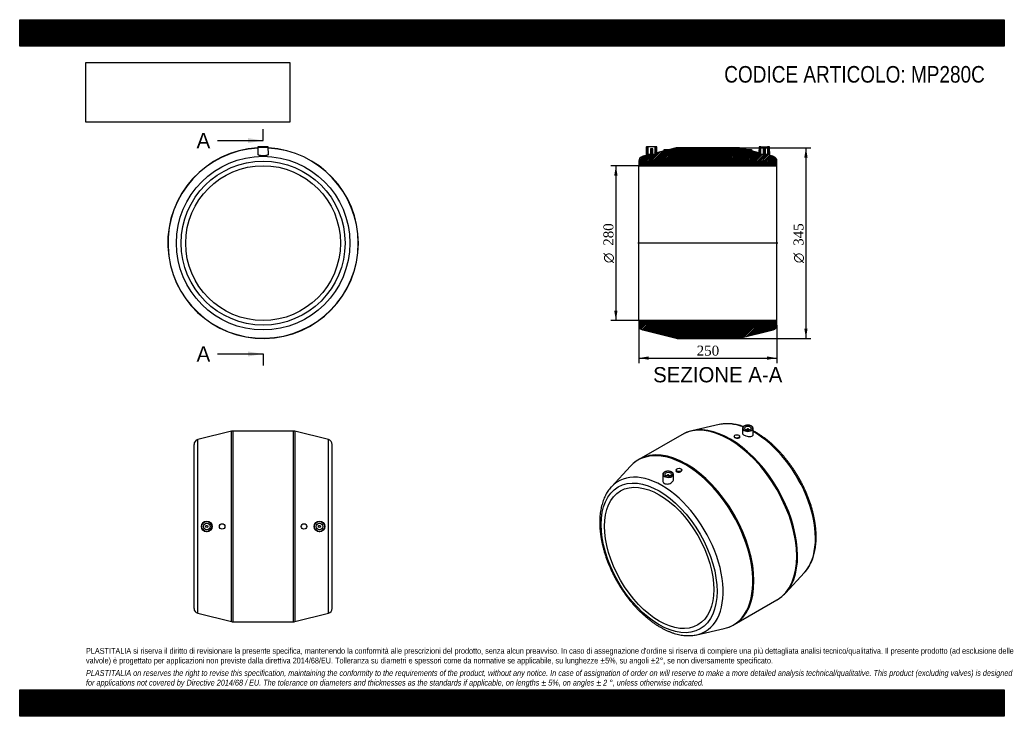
# Model space of a CAD drawing. Header units: millimetres. Extents: x 0 to 1782, y 0 to 1260.
import ezdxf
from ezdxf.enums import TextEntityAlignment as Align
from ezdxf.lldxf.tags import DXFTag

# ---------------------------------------------------------------- set-up
doc = ezdxf.new("R2010")
doc.units = ezdxf.units.MM
doc.header["$LTSCALE"] = 6
for name, color, linetype in [('Default', 7, 'Continuous'), ('DV4_Default', 7, 'Continuous'), ('MP280C', 7, 'Continuous')]:
    doc.layers.add(name, color=color, linetype=linetype)
doc.styles.add('SEACAD_Solid_Edge_ANSI', font='seans.ttf')
doc.styles.add('SEACAD_Solid_Edge_ANSI1_Symbols', font='semeca1.ttf')
doc.styles.add('SEACAD_Times_New_Roman', font='times.ttf')
tags = doc.linetypes.add('CENTER2', pattern=[28.575, 19.05, -3.175, 3.175, -3.175]).pattern_tags.tags
tags[10:11] = [DXFTag(74, 4), DXFTag(75, 0), DXFTag(340, '0'), DXFTag(46, 0.0), DXFTag(50, 0.0), DXFTag(44, 0.0), DXFTag(45, 0.0)]
tags[8:9] = [DXFTag(74, 4), DXFTag(75, 0), DXFTag(340, '0'), DXFTag(46, 0.0), DXFTag(50, 0.0), DXFTag(44, 0.0), DXFTag(45, 0.0)]
tags[6:7] = [DXFTag(74, 4), DXFTag(75, 0), DXFTag(340, '0'), DXFTag(46, 0.0), DXFTag(50, 0.0), DXFTag(44, 0.0), DXFTag(45, 0.0)]
tags[4:5] = [DXFTag(74, 4), DXFTag(75, 0), DXFTag(340, '0'), DXFTag(46, 0.0), DXFTag(50, 0.0), DXFTag(44, 0.0), DXFTag(45, 0.0)]
doc.dimstyles.new('ANSImm', dxfattribs={"dimtxt": 18, "dimasz": 18, "dimexe": 9, "dimexo": 0, "dimgap": 4.5, "dimtad": 1, "dimdsep": 46, "dimtxsty": 'SEACAD_Times_New_Roman', "dimblk1": '_SE_FILLED', "dimblk2": '_SE_FILLED', "dimsah": 1, "dimcen": 9, "dimazin": 0, "dimtfac": 0.85, "dimtdec": 3, "dimtofl": 0, "dimtmove": 0, "dimatfit": 3, "dimfxl": 1, "dimarcsym": 0})
picture_1 = doc.add_image_def('image1.jpg', size_in_pixel=(4302, 1260))

# ---------------------------------------------------------------- blocks, each defined once
blk = doc.blocks.new('SE')
at = {"layer": 'MP280C', "color": 7, "linetype": 'Continuous'}
for p, q in [((431, 1029.4), (430.8, 1016.6)), ((431, 1029.4), (450, 1029.4)), ((449.5, 1029.9), (431.5, 1029.9)), ((450.2, 1016.6), (450, 1029.4))]:
    blk.add_line(p, q, dxfattribs=at)
for radius in [157, 148.3, 140]:
    blk.add_circle((440.5, 855.9), radius, dxfattribs=at)
for centre, radius, start, end in [((440.5, 855.9), 172.5, 93.1673, 360), ((440.5, 855.9), 172.2, 93.1745, 360), ((431.5, 1029.4), 0.5, 90, 179), ((449.5, 1029.4), 0.5, 1, 90), ((440.5, 855.9), 172.5, 0, 86.8327), ((440.5, 855.9), 172.2, 0, 86.8255)]:
    blk.add_arc(centre, radius, start, end, dxfattribs=at)
for points, knots in [([(430.8, 1016.6), (430.8, 1016.6), (430.8, 1016.6), (430.8, 1016.3), (431, 1016), (432, 1015.4), (432.7, 1015.2), (434.5, 1014.8), (435.6, 1014.7), (438, 1014.5), (439.3, 1014.4), (443.2, 1014.5), (445.7, 1014.7), (447.5, 1015)], [0.6240332, 0.6240332, 0.6240332, 0.6240332, 0.625, 0.625, 0.6875, 0.6875, 0.75, 0.75, 0.8125, 0.8125, 0.875, 0.875, 1, 1, 1, 1]), ([(447.5, 1015), (448.4, 1015.2), (449.1, 1015.5), (450, 1016), (450.2, 1016.3), (450.2, 1016.6)], [0, 0, 0, 0, 0.0625, 0.0625, 0.1237764, 0.1237764, 0.1237764, 0.1237764])]:
    blk.add_open_spline(points, degree=3, knots=knots, dxfattribs=at)
blk = doc.blocks.new('SE1')
at = {"layer": 'MP280C', "color": 7, "linetype": 'Continuous'}
for p, q in [((1265.8, 527.6), (1216.5, 516.5)), ((1308.3, 520.9), (1308.1, 512)), ((1315.8, 518.7), (1315.8, 518)), ((1319.8, 518), (1319.8, 518.7)), ((1327.5, 509.2), (1327.3, 520.9)), ((1198.1, 509.3), (1120.7, 464.6)), ((1293, 506.2), (1293, 505.6)), ((1303, 504.2), (1303, 506.2)), ((1105.3, 452.2), (1071, 415.2)), ((1188.3, 445.7), (1188.3, 443.8)), ((1198.3, 445.2), (1198.3, 445.7)), ((1164, 437.7), (1163.8, 426)), ((1171.5, 435.4), (1171.5, 434.7)), ((1175.5, 434.7), (1175.5, 435.4)), ((1183.2, 428.8), (1183, 437.7)), ((1386, 222.9), (1420.3, 260)), ((1293.2, 165.8), (1370.6, 210.5)), ((1225.5, 147.5), (1274.8, 158.7))]:
    blk.add_line(p, q, dxfattribs=at)
for centre, radius, start, end in [((1230.1, 454.6), 63.3, 102.165, 120.1583), ((1152.3, 409.2), 63.7, 119.5987, 137.8442), ((1339.4, 265.2), 62.9, 299.8025, 317.8329), ((1261.1, 220.8), 63.6, 281.8502, 300.3692)]:
    blk.add_arc(centre, radius, start, end, dxfattribs=at)
for centre, major_axis, start_param, end_param in [((1284.4, 359.9), (86.2, -149.4), 0.001167, 3.140161), ((1286.1, 360.9), (-86.1, 149.1), 3.319869, 6.10391), ((1329.2, 385.8), (78.5, -136), 2.536779, 2.964393), ((1317.8, 520.9), (9.51, 0), 3.12925, 6.283185), ((1317.8, 520.9), (9.51, 0), 3.050598, 3.12925), ((1317.8, 521.3), (-9.01, 0), 2.5738, 6.283185), ((1317.8, 521.3), (-9.01, 0), 0, 0.829727), ((1317.8, 521.3), (-9.01, 0), 0.829727, 2.5738), ((1317.8, 518.7), (-2, 0), 2.451776, 6.283185), ((1317.8, 518.7), (-2, 0), 0, 0.689817), ((1317.8, 520.9), (9.51, 0), 0.012343, 0.046139), ((1317.8, 520.9), (9.51, 0), 0, 0.012343), ((1284.4, 359.9), (86.2, -149.4), 3.140161, 3.141593), ((1286.1, 360.9), (-86.1, 149.1), -0.179275, -0.177199), ((1329.2, 385.8), (78.5, -136), 0.177199, 2.372449), ((1206.9, 315.2), (-86.2, 149.4), 3.143079, 6.281588), ((1205.2, 314.2), (86.1, -149.1), 0, 3.318792), ((1206.9, 315.2), (-86.2, 149.4), 6.281588, 6.283185), ((1162.1, 289.3), (78.5, -136), 0, 3.318792), ((1173.5, 437.6), (9.51, 0), 3.050598, 3.12925), ((1173.5, 437.6), (9.51, 0), 3.12925, 6.283185), ((1173.5, 438), (-9.01, 0), 2.5738, 6.283185), ((1173.5, 438), (-9.01, 0), 0, 0.829727), ((1173.5, 438), (-9.01, 0), 0.829727, 2.5738), ((1173.5, 435.4), (2, 0), 0, 3.83141), ((1173.5, 435.4), (2, 0), 5.593368, 6.283185), ((1173.5, 437.6), (9.51, 0), 0.012343, 0.046139), ((1173.5, 437.6), (9.51, 0), 0, 0.012343), ((1286.1, 360.9), (-86.1, 149.1), 3.318792, 3.319869), ((1284.4, 359.9), (86.2, -149.4), 0, 0.001167), ((1205.2, 314.2), (86.1, -149.1), 6.105986, 6.283185), ((1206.9, 315.2), (-86.2, 149.4), 3.141593, 3.143079), ((1162.1, 289.3), (78.5, -136), -0.178789, -0.177199), ((1162.1, 289.3), (78.5, -136), 6.105986, 6.283185)]:
    blk.add_ellipse(centre, major_axis=major_axis, ratio=0.57735, start_param=start_param, end_param=end_param, dxfattribs=at)
for centre, major_axis in [((1317.8, 521.3), (-6, 0)), ((1298, 506.2), (-5, 0)), ((1193.3, 445.7), (5, 0)), ((1157.3, 286.5), (74.1, -128.4)), ((1157.3, 286.5), (70, -121.2)), ((1173.5, 438), (6, 0))]:
    blk.add_ellipse(centre, major_axis=major_axis, ratio=0.57735, dxfattribs=at)
for points, knots in [([(1309.9, 524.1), (1309.7, 524.1), (1307.9, 524.8), (1304.4, 525.8), (1299.4, 527.1), (1294.5, 528.1), (1289.6, 528.8), (1284.9, 529.2), (1280.2, 529.3), (1275.6, 529.1), (1271.1, 528.6), (1267.8, 528.1), (1266.1, 527.7), (1265.8, 527.6)], [0.3250165, 0.3250165, 0.3250165, 0.3250165, 0.3329073, 0.4062913, 0.479546, 0.5526191, 0.6254538, 0.6979922, 0.7701797, 0.8419704, 0.9133334, 0.9842575, 1, 1, 1, 1]), ([(1316.4, 526.5), (1316.4, 526.5), (1315.9, 526.5), (1314.7, 526.3), (1313.2, 525.9), (1311.7, 525.3), (1310.5, 524.6), (1309.5, 523.8), (1308.8, 522.8), (1308.4, 522), (1308.3, 521.5), (1308.3, 521.4)], [0, 0, 0, 0, 0.001607, 0.137343, 0.273271, 0.409536, 0.546253, 0.683396, 0.820277, 0.955391, 1, 1, 1, 1]), ([(1327.2, 521.1), (1327.2, 521.3), (1327.2, 521.7), (1326.9, 522.5), (1326.3, 523.4), (1325.4, 524.3), (1324.3, 525.1), (1323, 525.7), (1321.4, 526.2), (1319.8, 526.5), (1318.1, 526.6), (1317, 526.5), (1316.4, 526.5)], [0, 0, 0, 0, 0.033119, 0.136892, 0.241346, 0.347937, 0.456319, 0.565464, 0.674614, 0.783602, 0.892463, 1, 1, 1, 1]), ([(1298.1, 502.7), (1296.8, 502.9), (1295.5, 503.3), (1293.6, 504.4), (1293, 505), (1293, 505.6), (1293, 505.6), (1293, 505.6)], [0, 0, 0, 0, 0.125, 0.125, 0.25, 0.25, 0.2531223, 0.2531223, 0.2531223, 0.2531223]), ([(1303, 504.2), (1303, 503.6), (1302.4, 503.1), (1300.7, 502.6), (1299.4, 502.5), (1298.1, 502.7)], [0.7526536, 0.7526536, 0.7526536, 0.7526536, 0.875, 0.875, 1, 1, 1, 1]), ([(1308.1, 512), (1308.1, 512), (1308.1, 511.9), (1308.1, 511.3), (1308.4, 510.8), (1309.5, 509.6), (1310.3, 509.1), (1313.1, 507.5), (1315.7, 506.7), (1318.3, 506.3)], [0.7430282, 0.7430282, 0.7430282, 0.7430282, 0.75, 0.75, 0.8125, 0.8125, 0.875, 0.875, 1, 1, 1, 1]), ([(1318.3, 506.3), (1319.5, 506.1), (1320.8, 506), (1323, 506.1), (1324.1, 506.3), (1325.8, 506.8), (1326.5, 507.2), (1327.3, 508.1), (1327.5, 508.7), (1327.5, 509.2)], [0, 0, 0, 0, 0.0625, 0.0625, 0.125, 0.125, 0.1875, 0.1875, 0.2462047, 0.2462047, 0.2462047, 0.2462047]), ([(1332.2, 513.8), (1331.2, 514.3), (1329.7, 515.2), (1328.1, 516), (1327.4, 516.4)], [0, 0, 0, 0, 0.03889841, 0.07038871, 0.07038871, 0.07038871, 0.07038871]), ([(1420.2, 259.9), (1420.7, 260.4), (1422, 261.7), (1424.2, 264.5), (1426.8, 268.1), (1429.2, 272), (1431.4, 276.1), (1433.4, 280.4), (1435.2, 284.9), (1436.8, 289.6), (1438.1, 294.5), (1439.2, 299.6), (1440.1, 304.8), (1440.8, 310.2), (1441.3, 315.7), (1441.5, 321.4), (1441.5, 327.2), (1441.3, 333.1), (1440.8, 339.1), (1440.2, 345.2), (1439.3, 351.4), (1438.2, 357.6), (1436.9, 363.8), (1435.3, 370.1), (1433.6, 376.5), (1431.7, 382.8), (1429.5, 389.2), (1427.2, 395.5), (1424.7, 401.8), (1422, 408.1), (1419.1, 414.3), (1416, 420.5), (1412.8, 426.6), (1409.4, 432.6), (1405.8, 438.6), (1402.2, 444.4), (1398.3, 450.1), (1394.3, 455.7), (1390.2, 461.2), (1386, 466.5), (1381.7, 471.7), (1377.3, 476.7), (1372.7, 481.5), (1368.1, 486.1), (1363.4, 490.6), (1358.6, 494.8), (1353.8, 498.9), (1348.9, 502.7), (1344, 506.3), (1339, 509.6), (1335, 512.1), (1332.8, 513.4), (1332.2, 513.8)], [0, 0, 0, 0, 0.007726, 0.027457, 0.047291, 0.067239, 0.087305, 0.107486, 0.127775, 0.14816, 0.168626, 0.18916, 0.209745, 0.230368, 0.251018, 0.271682, 0.292353, 0.313024, 0.333689, 0.354345, 0.37499, 0.395624, 0.416245, 0.436853, 0.45745, 0.478035, 0.49861, 0.519176, 0.539733, 0.560284, 0.580829, 0.60137, 0.621908, 0.642445, 0.662981, 0.683519, 0.704059, 0.724602, 0.745151, 0.765706, 0.786268, 0.80684, 0.827422, 0.848016, 0.868623, 0.889243, 0.909879, 0.930529, 0.951194, 0.971874, 0.992567, 1, 1, 1, 1]), ([(1172.2, 443.2), (1172.2, 443.2), (1171.6, 443.2), (1170.5, 443), (1168.9, 442.6), (1167.5, 442.1), (1166.3, 441.3), (1165.2, 440.5), (1164.5, 439.5), (1164.1, 438.7), (1164.1, 438.3), (1164.1, 438.1)], [0, 0, 0, 0, 0.001607, 0.137343, 0.273271, 0.409536, 0.546253, 0.683396, 0.820277, 0.955391, 1, 1, 1, 1]), ([(1183, 437.9), (1183, 438), (1183, 438.4), (1182.7, 439.2), (1182.1, 440.2), (1181.2, 441), (1180.1, 441.8), (1178.7, 442.4), (1177.2, 442.9), (1175.6, 443.2), (1173.8, 443.3), (1172.8, 443.3), (1172.2, 443.2)], [0, 0, 0, 0, 0.033119, 0.136892, 0.241346, 0.347937, 0.456319, 0.565464, 0.674614, 0.783602, 0.892463, 1, 1, 1, 1]), ([(1173.6, 420.3), (1174.9, 420.4), (1176.2, 420.8), (1178.5, 421.8), (1179.6, 422.5), (1181.3, 424), (1182, 424.9), (1183, 426.7), (1183.2, 427.7), (1183.2, 428.7), (1183.2, 428.7), (1183.2, 428.8)], [0, 0, 0, 0, 0.0625, 0.0625, 0.125, 0.125, 0.1875, 0.1875, 0.25, 0.25, 0.2523809, 0.2523809, 0.2523809, 0.2523809]), ([(1193.5, 440.9), (1192.1, 440.7), (1190.8, 440.9), (1188.9, 442), (1188.3, 442.8), (1188.3, 443.8), (1188.3, 443.8), (1188.3, 443.8)], [0, 0, 0, 0, 0.125, 0.125, 0.25, 0.25, 0.2520448, 0.2520448, 0.2520448, 0.2520448]), ([(1198.3, 445.2), (1198.3, 444.3), (1197.8, 443.3), (1196, 441.7), (1194.8, 441.1), (1193.5, 440.9)], [0.7520864, 0.7520864, 0.7520864, 0.7520864, 0.875, 0.875, 1, 1, 1, 1]), ([(1071, 415.1), (1070.6, 414.8), (1069.4, 413.5), (1067.2, 410.8), (1064.6, 407.2), (1062.2, 403.4), (1060, 399.3), (1058, 395), (1056.2, 390.5), (1054.6, 385.8), (1053.2, 380.9), (1052.1, 375.9), (1051.2, 370.6), (1050.5, 365.2), (1050, 359.7), (1049.8, 354), (1049.8, 348.2), (1050, 342.3), (1050.4, 336.3), (1051.1, 330.3), (1051.9, 324.1), (1053, 317.9), (1054.3, 311.6), (1055.9, 305.3), (1057.6, 299), (1059.5, 292.7), (1061.6, 286.3), (1064, 280), (1066.5, 273.7), (1069.2, 267.4), (1072, 261.2), (1075.1, 255), (1078.3, 248.9), (1081.7, 242.8), (1085.2, 236.9), (1088.9, 231.1), (1092.7, 225.3), (1096.7, 219.7), (1100.8, 214.2), (1105, 208.9), (1109.3, 203.7), (1113.8, 198.7), (1118.3, 193.9), (1122.9, 189.2), (1127.6, 184.8), (1132.4, 180.5), (1137.2, 176.5), (1142.1, 172.6), (1147, 169), (1152, 165.7), (1157, 162.5), (1162.1, 159.7), (1167.1, 157), (1172.1, 154.7), (1177.2, 152.6), (1182.2, 150.7), (1187.2, 149.2), (1192.2, 147.9), (1197.1, 147), (1201.9, 146.3), (1206.7, 145.9), (1211.4, 145.8), (1216, 146), (1220.4, 146.5), (1223.6, 147), (1225.1, 147.4), (1225.3, 147.5)], [0, 0, 0, 0, 0.004848, 0.02025, 0.035733, 0.051304, 0.066967, 0.08272, 0.098558, 0.114471, 0.130449, 0.14648, 0.162552, 0.178654, 0.194776, 0.210912, 0.227053, 0.243193, 0.259329, 0.275459, 0.29158, 0.307692, 0.323794, 0.339886, 0.35597, 0.372044, 0.38811, 0.404169, 0.420221, 0.436268, 0.452311, 0.46835, 0.484387, 0.500423, 0.516459, 0.532495, 0.548534, 0.564574, 0.580619, 0.596669, 0.612725, 0.628788, 0.644858, 0.660938, 0.677028, 0.693129, 0.709241, 0.725365, 0.7415, 0.757647, 0.773805, 0.789971, 0.806145, 0.82232, 0.838492, 0.854654, 0.870797, 0.88691, 0.902983, 0.919003, 0.934957, 0.950833, 0.966622, 0.982316, 0.997913, 1, 1, 1, 1]), ([(1163.8, 426), (1163.8, 425.9), (1163.8, 425.9), (1163.8, 425), (1164, 424.1), (1165, 422.6), (1165.7, 421.9), (1168.5, 420.4), (1171.1, 419.9), (1173.6, 420.3)], [0.7482639, 0.7482639, 0.7482639, 0.7482639, 0.75, 0.75, 0.8125, 0.8125, 0.875, 0.875, 1, 1, 1, 1])]:
    blk.add_open_spline(points, degree=3, knots=knots, dxfattribs=at)
blk = doc.blocks.new('SE2')
at = {"layer": 'MP280C', "color": 7, "linetype": 'Continuous'}
for p, q in [((383.3, 515.6), (322.3, 500.4)), ((322.3, 186.4), (322.3, 500.4)), ((383.3, 171.2), (383.3, 515.6)), ((385.7, 515.9), (385.7, 170.9)), ((495.3, 515.9), (385.7, 515.9)), ((495.3, 170.9), (495.3, 515.9)), ((497.7, 515.6), (497.7, 171.2)), ((558.7, 500.4), (497.7, 515.6)), ((558.7, 186.4), (558.7, 500.4)), ((315.5, 195.1), (315.5, 491.7)), ((565.5, 195.1), (565.5, 491.7)), ((322.3, 186.4), (383.3, 171.2)), ((497.7, 171.2), (558.7, 186.4)), ((385.7, 170.9), (495.3, 170.9))]:
    blk.add_line(p, q, dxfattribs=at)
for centre, radius in [((338.5, 343.4), 9.73), ((338.5, 343.4), 9.51), ((338.5, 343.4), 9.01), ((338.5, 343.4), 6), ((338.5, 343.4), 2), ((366.5, 343.4), 5), ((514.5, 343.4), 5), ((542.6, 343.4), 9.73), ((542.5, 343.4), 9.51), ((542.5, 343.4), 9.01), ((542.5, 343.4), 6), ((542.5, 343.4), 2)]:
    blk.add_circle(centre, radius, dxfattribs=at)
for centre, radius, start, end in [((324.5, 491.7), 9, 103.9979, 180), ((385.7, 505.9), 10, 90, 103.9979), ((495.3, 505.9), 10, 76.0021, 90), ((556.5, 491.7), 9, 0, 76.0021), ((324.5, 195.1), 9, 180, 256.0021), ((556.5, 195.1), 9, 283.9979, 0), ((385.7, 180.9), 10, 256.0021, 270), ((495.3, 180.9), 10, 270, 283.9979)]:
    blk.add_arc(centre, radius, start, end, dxfattribs=at)
blk = doc.blocks.new('SE4')
at = {"color": 7, "linetype": 'Continuous', "style": 'SEACAD_Solid_Edge_ANSI'}
blk.add_text('A', height=27.6, dxfattribs=at).set_placement((320.2, 1055.2), align=Align.TOP_LEFT)
blk = doc.blocks.new('SE5')
at = {"color": 7, "linetype": 'Continuous', "style": 'SEACAD_Solid_Edge_ANSI'}
blk.add_text('A', height=27.6, dxfattribs=at).set_placement((320.2, 669.2), align=Align.TOP_LEFT)
blk = doc.blocks.new('SEANNOT_GROUP')
at = {"linetype": 'Continuous'}
blk.add_hatch(color=7, dxfattribs=at).paths.add_polyline_path([(412.9, 1036.8), (440.5, 1041.4), (412.9, 1046)])
at = {"color": 7, "linetype": 'Continuous'}
blk.add_lwpolyline([(357.7, 1041.4), (440.5, 1041.4)], dxfattribs=at)
blk = doc.blocks.new('SEANNOT_GROUP1')
at = {"linetype": 'Continuous'}
blk.add_hatch(color=7, dxfattribs=at).paths.add_polyline_path([(412.9, 650.8), (440.5, 655.4), (412.9, 660)])
at = {"color": 7, "linetype": 'Continuous'}
blk.add_lwpolyline([(357.7, 655.4), (440.5, 655.4)], dxfattribs=at)
blk = doc.blocks.new('SE3')
at = {"layer": 'Default', "color": 7, "linetype": 'CENTER2'}
for p, q in [((440.5, 1041.4), (440.5, 1062.1)), ((440.5, 655.4), (440.5, 634.7))]:
    blk.add_line(p, q, dxfattribs=at)
at = {"layer": 'Default', "color": 7, "linetype": 'CENTER2', "const_width": 0.0001}
blk.add_lwpolyline([(440.5, 1041.4), (440.5, 655.4)], dxfattribs=at)
at = {"layer": 'Default'}
for name in ['SE4', 'SEANNOT_GROUP', 'SE5', 'SEANNOT_GROUP1']:
    blk.add_blockref(name, (0, 0), dxfattribs=at)
blk = doc.blocks.new('SE6')
at = {"layer": 'MP280C', "linetype": 'Continuous'}
h = blk.add_hatch(dxfattribs=at)
h.set_pattern_fill('LINE', scale=0.629921, angle=45, style=0)
edge = h.paths.add_edge_path()
edge.add_line((1356.6, 1029.9), (1353.6, 1029.9))
edge.add_line((1353.6, 1029.9), (1353.6, 1015.9))
edge.add_line((1353.6, 1015.9), (1349.6, 1015.9))
edge.add_line((1349.6, 1015.9), (1349.6, 1026.7))
edge.add_line((1349.6, 1026.7), (1345.6, 1026.7))
edge.add_line((1345.6, 1026.7), (1345.6, 1015.9))
edge.add_line((1345.6, 1015.9), (1341.6, 1015.9))
edge.add_line((1341.6, 1015.9), (1341.6, 1029.9))
edge.add_line((1341.6, 1029.9), (1338.6, 1029.9))
edge.add_arc((1338.6, 1029.4), 0.5, 90, 179)
edge.add_line((1338.1, 1029.4), (1338, 1019.3))
edge.add_line((1338, 1019.3), (1324.6, 1022.6))
edge.add_line((1324.6, 1022.6), (1324.6, 1025.4))
edge.add_line((1324.6, 1025.4), (1314.6, 1025.4))
edge.add_line((1314.6, 1025.4), (1314.6, 1025.1))
edge.add_line((1314.6, 1025.1), (1302.8, 1028.1))
edge.add_arc((1300.4, 1018.4), 10, 76.0021, 90)
edge.add_line((1300.4, 1028.4), (1190.9, 1028.4))
edge.add_arc((1190.9, 1018.4), 10, 90, 103.9979)
edge.add_line((1188.4, 1028.1), (1176.6, 1025.1))
edge.add_line((1176.6, 1025.1), (1176.6, 1025.4))
edge.add_line((1176.6, 1025.4), (1166.6, 1025.4))
edge.add_line((1166.6, 1025.4), (1166.6, 1022.6))
edge.add_line((1166.6, 1022.6), (1153.3, 1019.3))
edge.add_line((1153.3, 1019.3), (1153.1, 1029.4))
edge.add_arc((1152.6, 1029.4), 0.5, 1, 90)
edge.add_line((1152.6, 1029.9), (1149.6, 1029.9))
edge.add_line((1149.6, 1029.9), (1149.6, 1015.9))
edge.add_line((1149.6, 1015.9), (1145.6, 1015.9))
edge.add_line((1145.6, 1015.9), (1145.6, 1026.7))
edge.add_line((1145.6, 1026.7), (1141.6, 1026.7))
edge.add_line((1141.6, 1026.7), (1141.6, 1015.9))
edge.add_line((1141.6, 1015.9), (1137.6, 1015.9))
edge.add_line((1137.6, 1015.9), (1137.6, 1029.9))
edge.add_line((1137.6, 1029.9), (1134.6, 1029.9))
edge.add_arc((1134.6, 1029.4), 0.5, 90, 179)
edge.add_line((1134.1, 1029.4), (1133.9, 1014.5))
edge.add_line((1133.9, 1014.5), (1127.5, 1012.9))
edge.add_arc((1129.6, 1004.1), 9, 103.9979, 180)
edge.add_line((1120.6, 1004.1), (1120.6, 995.9))
edge.add_line((1120.6, 995.9), (1370.6, 995.9))
edge.add_line((1370.6, 995.9), (1370.6, 1004.1))
edge.add_arc((1361.6, 1004.1), 9, 0, 76.0021)
edge.add_line((1363.8, 1012.9), (1357.4, 1014.5))
edge.add_line((1357.4, 1014.5), (1357.1, 1029.4))
edge.add_arc((1356.6, 1029.4), 0.5, 1, 90)
h = blk.add_hatch(dxfattribs=at)
h.set_pattern_fill('LINE', scale=0.629921, angle=45, style=0)
edge = h.paths.add_edge_path()
edge.add_arc((1361.6, 707.6), 9, 283.9979, 360)
edge.add_line((1370.6, 707.6), (1370.6, 715.9))
edge.add_line((1370.6, 715.9), (1120.6, 715.9))
edge.add_line((1120.6, 715.9), (1120.6, 707.6))
edge.add_arc((1129.6, 707.6), 9, 180, 256.0021)
edge.add_line((1127.5, 698.9), (1188.4, 683.7))
edge.add_arc((1190.9, 693.4), 10, 256.0021, 270)
edge.add_line((1190.9, 683.4), (1300.4, 683.4))
edge.add_arc((1300.4, 693.4), 10, 270, 283.9979)
edge.add_line((1302.8, 683.7), (1363.8, 698.9))
at = {"layer": 'DV4_Default', "color": 7, "linetype": 'CENTER2'}
blk.add_line((1372.4, 855.9), (1118.9, 855.9), dxfattribs=at)
at = {"layer": 'MP280C', "color": 7, "linetype": 'Continuous'}
for p, q in [((1134.1, 1029.4), (1133.9, 1014.5)), ((1137.6, 1029.9), (1134.6, 1029.9)), ((1149.6, 1029.9), (1137.6, 1029.9)), ((1137.6, 1015.9), (1137.6, 1029.9)), ((1141.6, 1015.9), (1137.6, 1015.9)), ((1141.6, 1026.7), (1141.6, 1015.9)), ((1145.6, 1026.7), (1141.6, 1026.7)), ((1145.6, 1015.9), (1145.6, 1026.7)), ((1149.6, 1015.9), (1145.6, 1015.9)), ((1149.6, 1029.9), (1149.6, 1015.9)), ((1152.6, 1029.9), (1149.6, 1029.9)), ((1153.3, 1019.3), (1153.1, 1029.4)), ((1166.6, 1022.6), (1153.3, 1019.3)), ((1166.6, 1025.4), (1176.6, 1025.4)), ((1166.6, 1022.6), (1166.6, 1025.4)), ((1188.4, 1028.1), (1176.6, 1025.1)), ((1176.6, 1025.4), (1176.6, 1025.1)), ((1300.4, 1028.4), (1190.9, 1028.4)), ((1314.6, 1025.1), (1302.8, 1028.1)), ((1314.6, 1025.4), (1324.6, 1025.4)), ((1314.6, 1025.1), (1314.6, 1025.4)), ((1324.6, 1025.4), (1324.6, 1022.6)), ((1338, 1019.3), (1324.6, 1022.6)), ((1338.1, 1029.4), (1338, 1019.3)), ((1341.6, 1029.9), (1338.6, 1029.9)), ((1341.6, 1029.9), (1353.6, 1029.9)), ((1341.6, 1015.9), (1341.6, 1029.9)), ((1345.6, 1015.9), (1341.6, 1015.9)), ((1349.6, 1026.7), (1345.6, 1026.7)), ((1345.6, 1026.7), (1345.6, 1015.9)), ((1349.6, 1015.9), (1349.6, 1026.7)), ((1353.6, 1015.9), (1349.6, 1015.9)), ((1356.6, 1029.9), (1353.6, 1029.9)), ((1353.6, 1029.9), (1353.6, 1015.9)), ((1357.4, 1014.5), (1357.1, 1029.4)), ((1120.6, 1004.1), (1120.6, 995.9)), ((1133.9, 1014.5), (1127.5, 1012.9)), ((1363.8, 1012.9), (1357.4, 1014.5)), ((1370.6, 995.9), (1370.6, 1004.1)), ((1120.6, 715.9), (1120.6, 995.9)), ((1120.6, 995.9), (1370.6, 995.9)), ((1370.6, 715.9), (1370.6, 995.9)), ((1370.6, 715.9), (1120.6, 715.9)), ((1120.6, 715.9), (1120.6, 707.6)), ((1370.6, 707.6), (1370.6, 715.9)), ((1127.5, 698.9), (1188.4, 683.7)), ((1302.8, 683.7), (1363.8, 698.9)), ((1190.9, 683.4), (1300.4, 683.4))]:
    blk.add_line(p, q, dxfattribs=at)
for centre, radius, start, end in [((1134.6, 1029.4), 0.5, 90, 179), ((1152.6, 1029.4), 0.5, 1, 90), ((1190.9, 1018.4), 10, 90, 103.9979), ((1300.4, 1018.4), 10, 76.0021, 90), ((1338.6, 1029.4), 0.5, 90, 179), ((1356.6, 1029.4), 0.5, 1, 90), ((1129.6, 1004.1), 9, 103.9979, 180), ((1361.6, 1004.1), 9, 0, 76.0021), ((1129.6, 707.6), 9, 180, 256.0021), ((1361.6, 707.6), 9, 283.9979, 360), ((1190.9, 693.4), 10, 256.0021, 270), ((1300.4, 693.4), 10, 270, 283.9979)]:
    blk.add_arc(centre, radius, start, end, dxfattribs=at)
blk = doc.blocks.new('GDimGGroup')
at = {"layer": 'Default', "linetype": 'Continuous'}
for points in [[(1426, 1010.4), (1423, 1028.4), (1420, 1010.4)], [(1426, 701.4), (1420, 701.4), (1423, 683.4)]]:
    blk.add_hatch(color=7, dxfattribs=at).paths.add_polyline_path(points)
at = {"layer": 'Default', "color": 7, "linetype": 'Continuous'}
for p, q in [((1300.4, 1028.4), (1432, 1028.4)), ((1423, 1028.4), (1423, 683.4)), ((1300.4, 683.4), (1432, 683.4))]:
    blk.add_line(p, q, dxfattribs=at)
for s, style, p in [('345', 'SEACAD_Times_New_Roman', (1400.5, 851)), ('O', 'SEACAD_Solid_Edge_ANSI1_Symbols', (1400.5, 819.7))]:
    blk.add_text(s, height=18, rotation=90, dxfattribs=dict(at, style=style)).set_placement(p, align=Align.TOP_LEFT)
blk = doc.blocks.new('GDimGGroup1')
at = {"layer": 'Default', "linetype": 'Continuous'}
for points in [[(1076, 977.9), (1082, 977.9), (1079, 995.9)], [(1076, 733.9), (1079, 715.9), (1082, 733.9)]]:
    blk.add_hatch(color=7, dxfattribs=at).paths.add_polyline_path(points)
at = {"layer": 'Default', "color": 7, "linetype": 'Continuous'}
for p, q in [((1120.6, 995.9), (1070, 995.9)), ((1079, 995.9), (1079, 715.9)), ((1120.6, 715.9), (1070, 715.9))]:
    blk.add_line(p, q, dxfattribs=at)
for s, style, p in [('280', 'SEACAD_Times_New_Roman', (1056.5, 851)), ('O', 'SEACAD_Solid_Edge_ANSI1_Symbols', (1056.5, 819.7))]:
    blk.add_text(s, height=18, rotation=90, dxfattribs=dict(at, style=style)).set_placement(p, align=Align.TOP_LEFT)
blk = doc.blocks.new('DMBLK1')
at = {"layer": 'Default', "linetype": 'Continuous'}
for points in [[(1138.6, 644.9), (1138.6, 650.9), (1120.6, 647.9)], [(1352.6, 644.9), (1370.6, 647.9), (1352.6, 650.9)]]:
    blk.add_hatch(color=7, dxfattribs=at).paths.add_polyline_path(points)
at = {"layer": 'Default', "color": 7, "linetype": 'Continuous'}
for p, q in [((1120.6, 707.6), (1120.6, 638.9)), ((1370.6, 707.6), (1370.6, 638.9)), ((1120.6, 647.9), (1370.6, 647.9))]:
    blk.add_line(p, q, dxfattribs=at)
at = {"layer": 'Default', "color": 7, "linetype": 'Continuous', "style": 'SEACAD_Times_New_Roman'}
blk.add_text('250', height=18, dxfattribs=at).set_placement((1225.2, 670.4), align=Align.TOP_LEFT)
blk = doc.blocks.new('_SE_FILLED')
at = {"color": 0}
blk.add_line((0, 0), (-1, 0), dxfattribs=at)
blk.add_solid([(0, 0), (-1, -0.1665), (-1, 0.1665), (0, 0)], dxfattribs=at)

msp = doc.modelspace()

# ---------------------------------------------------------------- hatches: boundary and pattern name
at = {"layer": 'Default', "linetype": 'Continuous'}
h = msp.add_hatch(dxfattribs=at)
h.set_pattern_fill('LINE', scale=0.629921, angle=45, style=0)
h.paths.add_polyline_path([(1782, 1212), (1782, 1260), (0, 1260), (0, 1212)])
for points in [[(1782, 1212), (1782, 1260), (0, 1260), (0, 1212)], [(1782, 0), (1782, 48), (0, 48), (0, 0)]]:
    msp.add_hatch(color=7, dxfattribs=at).paths.add_polyline_path(points)
h = msp.add_hatch(dxfattribs=at)
h.set_pattern_fill('LINE', scale=0.629921, angle=45, style=0)
h.paths.add_polyline_path([(1782, 0), (1782, 48), (0, 48), (0, 0)])

# ---------------------------------------------------------------- linework, layer by layer
at = {"layer": 'Default', "color": 7, "linetype": 'Continuous'}
for p, q in [((0, 1260), (1782, 1260)), ((0, 1212), (0, 1260)), ((1782, 1260), (1782, 1212)), ((1782, 1212), (0, 1212)), ((0, 48), (1782, 48)), ((0, 0), (0, 48)), ((1782, 48), (1782, 0)), ((1782, 0), (0, 0))]:
    msp.add_line(p, q, dxfattribs=at)

# ---------------------------------------------------------------- block references
at = {"layer": 'Default'}
for name in ['SE3', 'SE', 'SE6', 'GDimGGroup', 'GDimGGroup1', 'SE1', 'SE2']:
    msp.add_blockref(name, (0, 0), dxfattribs=at)

# ---------------------------------------------------------------- texts
at = {"layer": 'Default', "color": 7, "linetype": 'Continuous', "style": 'SEACAD_Solid_Edge_ANSI'}
msp.add_text('SEZIONE A-A', height=27.6, dxfattribs=at).set_placement((1146.471, 631.672), align=Align.TOP_LEFT)
at = {"layer": 'Default', "attachment_point": 1}
for s, insert, char_height, width in [('{\\fArial Narrow|b0||i0||c0|p34;\\C7;\\H30.;\\W1.;CODICE ARTICOLO: MP280C}', (1275.121, 1176.201), 30, 475.79758), ("{\\fArial Narrow|b0||i0||c0|p34;\\C7;\\H10.5;\\W1.;PLASTITALIA si riserva il diritto di revisionare la presente specifica, mantenendo la conformità alle prescrizioni del prodotto, senza alcun preavviso. In caso di assegnazione d'ordine si riserva di compiere una più dettagliata analisi tecnico/qualitativa. Il presente prodotto (ad esclusione delle \\P}{\\fArial Narrow|b0||i0||c0|p34;\\C7;\\H10.5;\\W1.;valvole) è progettato per applicazioni non previste dalla direttiva 2014/68/EU. Tolleranza su diametri e spessori come da normative se applicabile, su lunghezze ±5%, su angoli ±2°, se non diversamente specificato.\\P}{\\fArial Narrow|b0||i0||c0|p34;\\C7;\\H3.;\\W1.;   \\P}{\\fArial Narrow|b0||i1||c0|p34;\\C7;\\H10.5;\\W1.;PLASTITALIA on reserves the right to revise this specification, maintaining the conformity to the requirements of the product, without any notice. In case of assignation of order on will reserve to make a more detailed analysis technical/qualitative. This product (excluding valves) is designed \\P}{\\fArial Narrow|b0||i1||c0|p34;\\C7;\\H10.5;\\W1.;for applications not covered by Directive 2014/68 / EU. The tolerance on diameters and thicknesses as the standards if applicable, on lengths ± 5%, on angles ± 2 °, unless otherwise indicated.\\P}", (120, 123.614), 10.5, 1542)]:
    msp.add_mtext(s, dxfattribs=dict(at, insert=insert, char_height=char_height, width=width))

# ---------------------------------------------------------------- dimensions: what is measured, and where the dimension line sits
at = {"layer": 'Default', "color": 7, "linetype": 'Continuous'}
dim = msp.add_linear_dim(base=(1120.638, 647.91), p1=(1120.638, 707.586), p2=(1370.638, 707.586), angle=360, text='\\A1;<>', dimstyle='ANSImm', dxfattribs=at)
dim.commit()
dim.dimension.update_dxf_attribs({"geometry": 'DMBLK1', "text_midpoint": (1245.638, 647.91), "dimtype": 161})

# ---------------------------------------------------------------- pictures from other files: only their frames are drawn
image = msp.add_image(picture_1, insert=(120, 1074.619), size_in_units=(368.743, 108))
image.dxf.flags = 7

doc.saveas('drawing.dxf')
